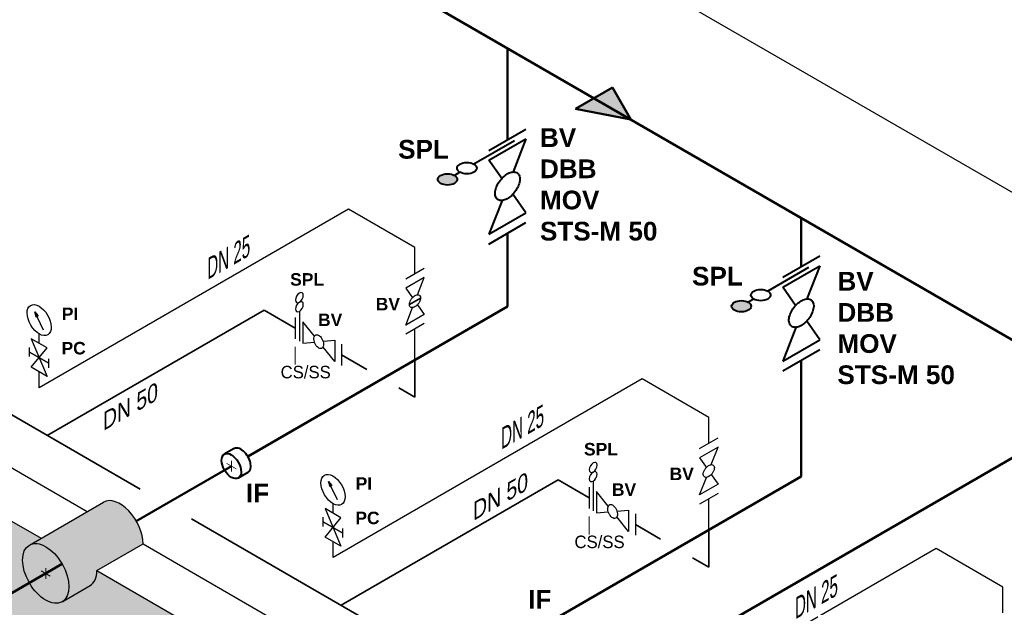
# Model space of a CAD drawing. Header units: millimetres. Extents: x 244 to 2461, y -1517 to 72.
# Tile 6 of 32: x 920 to 1105, y -928 to -818. Entities that reach past the tile are written whole.
import ezdxf

# ---------------------------------------------------------------- set-up
doc = ezdxf.new("R2010")
doc.units = ezdxf.units.MM
doc.linetypes.add('ACAD_ISO10W100', pattern=[18, 12, -3, 0, -3])
for name, color, linetype, lineweight in [('Achsen', 253, 'ACAD_ISO10W100', 15), ('Armatur-Entleerung', 7, 'Continuous', 30), ('Armaturen-Auslagerung', 7, 'Continuous', 40), ('Armaturen-Einlagerung', 7, 'Continuous', 40), ('Auslagerung', 1, 'Continuous', 50), ('Einlagerung', 5, 'Continuous', 50), ('Entleerung', 74, 'Continuous', 35), ('Stickstoffsystem', 200, 'Continuous', 25), ('Text', 7, 'Continuous', 18), ('Text groß', 7, 'Continuous', 18)]:
    doc.layers.add(name, color=color, linetype=linetype, lineweight=lineweight)
for name, color, linetype in [('DN 025-', 8, 'Continuous'), ('DN 050', 8, 'Continuous'), ('effekte', 7, 'Continuous'), ('gebäude', 8, 'Continuous'), ('rohrdurchführung', 7, 'Continuous')]:
    doc.layers.add(name, color=color, linetype=linetype)
doc.styles.add('isotext', font='arial.ttf', dxfattribs={"oblique": 30, "height": 3})

msp = doc.modelspace()

# ---------------------------------------------------------------- hatches: boundary and pattern name
at = {"layer": 'Armaturen-Einlagerung'}
h = msp.add_hatch(color=256, dxfattribs=at)
edge = h.paths.add_edge_path()
edge.add_ellipse((1000.589735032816, -847.8495755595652), major_axis=(-1.833785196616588, 5.659506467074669e-09), ratio=0.5773502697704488, start_angle=0, end_angle=360)
h = msp.add_hatch(color=256, dxfattribs=at)
edge = h.paths.add_edge_path()
edge.add_ellipse((1055.629742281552, -871.5976494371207), major_axis=(-1.833785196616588, 5.659506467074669e-09), ratio=0.5773502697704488, start_angle=0, end_angle=360)
at = {"layer": 'Auslagerung'}
h = msp.add_hatch(color=256, dxfattribs=at)
h.paths.add_polyline_path([(1034.923425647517, -836.6563416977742), (1031.459324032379, -830.6563416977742), (1027.995222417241, -832.6563416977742)])
h.paths.add_polyline_path([(1024.531120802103, -834.6563416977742), (1034.923425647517, -836.6563416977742), (1027.995222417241, -832.6563416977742)])
at = {"layer": 'DN 025-'}
h = msp.add_hatch(color=256, dxfattribs=at)
h.paths.add_polyline_path([(923.2768816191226, -872.6211264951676), (923.7017314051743, -873.5104560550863), (923.8877574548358, -873.3910409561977)])
h.paths.add_polyline_path([(923.5361078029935, -873.6167742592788), (923.7017313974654, -873.5104560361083), (923.27688160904, -872.6211264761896)])
h = msp.add_hatch(color=256, dxfattribs=at)
h.paths.add_polyline_path([(978.316037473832, -904.39905252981), (978.7408872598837, -905.2883820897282), (978.9269133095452, -905.1689669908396)])
h.paths.add_polyline_path([(978.5752636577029, -905.3947002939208), (978.7408872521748, -905.2883820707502), (978.3160374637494, -904.399052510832)])
at = {"layer": 'effekte', "true_color": 0xc9c8c0}
h = msp.add_hatch(color=9, dxfattribs=at)
edge = h.paths.add_edge_path()
edge.add_line((906.9991178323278, -808.9316157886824), (787.9918579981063, -740.2227422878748))
edge.add_line((787.9918579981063, -740.222742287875), (787.9918579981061, -869.9623724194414))
edge.add_line((787.9918579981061, -869.9623724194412), (1382.826573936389, -1213.390355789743))
edge.add_line((1382.826573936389, -1213.390355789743), (1412.018775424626, -1196.536230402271))
edge.add_line((1412.018775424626, -1196.536230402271), (1401.344040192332, -1190.373169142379))
edge.add_ellipse((1397.01391317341, -1187.873169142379), major_axis=(3.061862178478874, -5.303300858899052), ratio=0.5773502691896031, start_angle=0, end_angle=45.000000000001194, ccw=False)
edge.add_line((1400.075775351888, -1193.176470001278), (1394.239749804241, -1196.54590092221))
edge.add_ellipse((1391.768932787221, -1190.90135998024), major_axis=(3.061862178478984, -5.303300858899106), ratio=0.5773502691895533, start_angle=180.0000000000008, end_angle=360.00000000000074, ccw=False)
edge.add_ellipse((1391.768932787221, -1190.90135998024), major_axis=(3.061862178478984, -5.303300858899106), ratio=0.5773502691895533, start_angle=7.772515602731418e-13, end_angle=180.0000000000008)
edge.add_line((1388.707070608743, -1185.598059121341), (1390.890188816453, -1184.337635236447))
edge.add_line((1390.890188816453, -1184.337635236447), (1346.303971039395, -1158.595770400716))
edge.add_ellipse((1341.973844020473, -1156.095770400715), major_axis=(3.061862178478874, -5.303300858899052), ratio=0.5773502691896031, start_angle=0, end_angle=45.000000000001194, ccw=False)
edge.add_line((1345.035706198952, -1161.399071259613), (1339.199680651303, -1164.768502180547))
edge.add_ellipse((1336.728863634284, -1159.123961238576), major_axis=(3.061862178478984, -5.303300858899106), ratio=0.5773502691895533, start_angle=180.0000000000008, end_angle=360.00000000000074, ccw=False)
edge.add_ellipse((1336.728863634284, -1159.123961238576), major_axis=(3.061862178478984, -5.303300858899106), ratio=0.5773502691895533, start_angle=7.772515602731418e-13, end_angle=180.0000000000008)
edge.add_line((1333.667001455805, -1153.820660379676), (1335.850119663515, -1152.560236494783))
edge.add_line((1335.850119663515, -1152.560236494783), (1044.980056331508, -984.6263271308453))
edge.add_ellipse((1040.649929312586, -982.1263271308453), major_axis=(3.061862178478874, -5.303300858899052), ratio=0.577350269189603, start_angle=0, end_angle=45.000000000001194, ccw=False)
edge.add_line((1043.711791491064, -987.4296279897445), (1037.875765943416, -990.799058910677))
edge.add_ellipse((1035.404948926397, -985.154517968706), major_axis=(3.061862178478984, -5.303300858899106), ratio=0.5773502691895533, start_angle=180.0000000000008, end_angle=360.0000000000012, ccw=False)
edge.add_ellipse((1035.404948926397, -985.154517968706), major_axis=(3.061862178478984, -5.303300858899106), ratio=0.5773502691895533, start_angle=1.245041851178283e-12, end_angle=180.0000000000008)
edge.add_line((1032.343086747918, -979.8512171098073), (1034.526204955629, -978.5907932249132))
edge.add_line((1034.526204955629, -978.5907932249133), (989.9399871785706, -952.8489283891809))
edge.add_ellipse((985.6098601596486, -950.3489283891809), major_axis=(3.061862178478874, -5.303300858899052), ratio=0.5773502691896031, start_angle=0, end_angle=45.000000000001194, ccw=False)
edge.add_line((988.6717223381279, -955.6522292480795), (982.8356967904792, -959.0216601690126))
edge.add_ellipse((980.3648797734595, -953.3771192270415), major_axis=(3.061862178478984, -5.303300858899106), ratio=0.5773502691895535, start_angle=180.0000000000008, end_angle=360.0000000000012, ccw=False)
edge.add_ellipse((980.3648797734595, -953.3771192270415), major_axis=(3.061862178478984, -5.303300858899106), ratio=0.5773502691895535, start_angle=1.245041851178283e-12, end_angle=180.0000000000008)
edge.add_line((977.3030175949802, -948.0738183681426), (979.4861358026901, -946.8133944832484))
edge.add_line((979.4861358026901, -946.8133944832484), (934.8999180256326, -921.0715296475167))
edge.add_ellipse((930.5697910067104, -918.5715296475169), major_axis=(3.061862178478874, -5.303300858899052), ratio=0.577350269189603, start_angle=0, end_angle=45.000000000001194, ccw=False)
edge.add_line((933.6316531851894, -923.8748305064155), (927.7956276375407, -927.2442614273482))
edge.add_ellipse((925.3248106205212, -921.5997204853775), major_axis=(3.061862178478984, -5.303300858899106), ratio=0.5773502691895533, start_angle=180.0000000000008, end_angle=360.0000000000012, ccw=False)
edge.add_ellipse((925.3248106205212, -921.5997204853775), major_axis=(3.061862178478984, -5.303300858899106), ratio=0.5773502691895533, start_angle=1.245041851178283e-12, end_angle=180.0000000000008)
edge.add_line((922.2629484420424, -916.2964196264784), (924.4460666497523, -915.0359957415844))
edge.add_line((924.4460666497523, -915.0359957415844), (906.9991178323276, -904.9629951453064))
edge.add_line((906.9991178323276, -904.9629951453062), (906.9991178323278, -808.9316157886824))
at = {"layer": 'effekte'}
h = msp.add_hatch(color=253, dxfattribs=at)
h.set_gradient(color1=(156, 156, 156), rotation=29.999999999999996, tint=1, name='CURVED')
edge = h.paths.add_edge_path()
edge.add_ellipse((925.3247559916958, -921.59968894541), major_axis=(3.061862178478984, -5.303300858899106), ratio=0.5773502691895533, start_angle=1.1937117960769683e-12, end_angle=180.0000000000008, ccw=False)
edge.add_line((928.3866181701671, -926.9029898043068), (933.631598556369, -923.8747989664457))
edge.add_ellipse((930.569736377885, -918.5714981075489), major_axis=(3.061862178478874, -5.303300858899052), ratio=0.577350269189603, start_angle=0, end_angle=45.00000000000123)
edge.add_line((934.899863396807, -921.0714981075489), (943.5601174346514, -916.0714981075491))
edge.add_ellipse((939.2299904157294, -913.5714981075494), major_axis=(3.061862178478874, -5.303300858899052), ratio=0.5773502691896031, start_angle=45.00000000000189, end_angle=180)
edge.add_line((936.1681282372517, -908.2681972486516), (922.2628938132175, -916.2963880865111))
h = msp.add_hatch(color=255, dxfattribs=at)
edge = h.paths.add_edge_path()
edge.add_ellipse((925.3248106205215, -921.5997204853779), major_axis=(3.061862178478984, -5.303300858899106), ratio=0.5773502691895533, start_angle=106.1175443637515, end_angle=253.8824556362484)
edge.add_line((921.5332974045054, -921.8257607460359), (927.4163238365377, -918.4291938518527))
edge = h.paths.add_edge_path()
edge.add_ellipse((925.3248106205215, -921.5997204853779), major_axis=(3.061862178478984, -5.303300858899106), ratio=0.5773502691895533, start_angle=89.9999999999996, end_angle=106.1175443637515)
edge.add_line((927.4163238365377, -918.4291938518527), (921.5332974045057, -921.8257607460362))
edge.add_ellipse((925.3248106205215, -921.5997204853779), major_axis=(3.061862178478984, -5.303300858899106), ratio=0.5773502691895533, start_angle=253.8824556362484, end_angle=270.0000000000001)
edge.add_line((922.2629484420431, -923.3674874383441), (928.3866727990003, -919.8319535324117))
edge = h.paths.add_edge_path()
edge.add_ellipse((925.3248106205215, -921.5997204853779), major_axis=(3.061862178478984, -5.303300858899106), ratio=0.5773502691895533, start_angle=73.88245563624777, end_angle=89.9999999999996)
edge.add_line((928.3866727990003, -919.8319535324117), (922.2629484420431, -923.3674874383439))
edge.add_ellipse((925.3248106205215, -921.5997204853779), major_axis=(3.061862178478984, -5.303300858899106), ratio=0.5773502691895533, start_angle=270.0000000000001, end_angle=286.1175443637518)
edge.add_line((923.2332974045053, -924.7702471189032), (929.1163238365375, -921.3736802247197))
edge = h.paths.add_edge_path()
edge.add_ellipse((925.3248106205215, -921.5997204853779), major_axis=(3.061862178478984, -5.303300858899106), ratio=0.5773502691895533, start_angle=286.1175443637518, end_angle=433.8824556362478)
edge.add_line((929.1163238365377, -921.3736802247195), (923.2332974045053, -924.7702471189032))

# ---------------------------------------------------------------- linework, layer by layer
at = {"layer": 'Achsen'}
for p, q in [((959.2406128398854, -901.0184229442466), (960.9726636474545, -902.0184229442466)), ((960.10663824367, -900.5184229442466), (960.10663824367, -902.5184229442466)), ((924.4587852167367, -921.0997204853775), (926.1908360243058, -922.0997204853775)), ((925.3248106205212, -920.5997204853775), (925.3248106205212, -922.5997204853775))]:
    msp.add_line(p, q, dxfattribs=at)
at = {"layer": 'Armatur-Entleerung'}
for p, q in [((972.0719549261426, -873.6896306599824), (972.0719549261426, -877.6896306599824)), ((972.8313512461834, -872.5536129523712), (972.8313512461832, -878.1294904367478)), ((975.6587073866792, -877.2248345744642), (973.4634358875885, -874.4939434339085)), ((973.4634358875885, -874.4939434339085), (973.4634358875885, -878.4939434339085)), ((973.4634358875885, -878.4939434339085), (975.6582916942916, -878.2985680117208)), ((977.2682683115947, -878.1547384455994), (979.4634012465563, -877.9580466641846)), ((979.4634012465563, -881.9580466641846), (977.2684068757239, -879.2281947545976)), ((979.4634012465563, -877.9580466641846), (979.4634012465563, -881.9580466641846)), ((980.7275705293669, -878.6869526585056), (980.7275705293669, -882.6869526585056)), ((1027.111110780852, -905.4675566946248), (1027.111110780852, -909.4675566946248)), ((1027.870507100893, -904.3315389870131), (1027.870507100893, -909.9074164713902)), ((1030.697863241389, -909.0027606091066), (1028.502591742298, -906.2718694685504)), ((1028.502591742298, -906.2718694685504), (1028.502591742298, -910.2718694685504)), ((1028.502591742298, -910.2718694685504), (1030.697447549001, -910.0764940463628)), ((1032.307424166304, -909.9326644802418), (1034.502557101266, -909.7359726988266)), ((1034.502557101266, -913.735972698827), (1032.307562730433, -911.00612078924)), ((1034.502557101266, -909.7359726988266), (1034.502557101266, -913.735972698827)), ((1035.766726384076, -910.464878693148), (1035.766726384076, -914.464878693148))]:
    msp.add_line(p, q, dxfattribs=at)
for points in [[(975.922325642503, -876.9556044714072, -0.1593), (976.2388061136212, -876.935235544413, -0.1064), (976.5893733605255, -877.111558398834, -0.0713), (976.9208187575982, -877.4576223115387, -0.0576), (977.1826356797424, -877.9208421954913, -0.0576), (977.3349176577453, -878.4306889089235, -0.0713), (977.3544551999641, -878.9094972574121, -0.1064), (977.23840774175, -879.2843825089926, -0.1593), (977.0043729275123, -879.4982562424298, -0.1593), (976.6878924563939, -879.518625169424, -0.1064), (976.3373252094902, -879.342302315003, -0.0713), (976.0058798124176, -878.9962384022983, -0.0576), (975.7440628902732, -878.5330185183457, -0.0576), (975.59178091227, -878.0231718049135, -0.0713), (975.5722433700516, -877.5443634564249, -0.1064), (975.6882908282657, -877.1694782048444, -0.1593)], [(1030.961481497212, -908.7335305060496, -0.1593), (1031.277961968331, -908.7131615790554, -0.1064), (1031.628529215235, -908.8894844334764, -0.0713), (1031.959974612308, -909.2355483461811, -0.0576), (1032.221791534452, -909.6987682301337, -0.0576), (1032.374073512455, -910.2086149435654, -0.0713), (1032.393611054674, -910.6874232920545, -0.1064), (1032.277563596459, -911.062308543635, -0.1593), (1032.043528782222, -911.2761822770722, -0.1593), (1031.727048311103, -911.2965512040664, -0.1064), (1031.3764810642, -911.120228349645, -0.0713), (1031.045035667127, -910.7741644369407, -0.0576), (1030.783218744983, -910.3109445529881, -0.0576), (1030.630936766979, -909.801097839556, -0.0713), (1030.611399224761, -909.3222894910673, -0.1064), (1030.727446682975, -908.9474042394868, -0.1593)]]:
    msp.add_lwpolyline(points, format="xyb", close=True, dxfattribs=at)
at = {"layer": 'Armatur-Entleerung', "extrusion": (0, 0, -1)}
for centre in [(972.8313512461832, -869.9895531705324), (972.8313512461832, -871.6989263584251), (1027.870507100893, -901.7674792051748), (1027.870507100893, -903.476852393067)]:
    msp.add_ellipse(centre, major_axis=(-0.5233865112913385, -0.9065320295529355), ratio=0.5773502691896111, dxfattribs=at)
at = {"layer": 'Armaturen-Auslagerung'}
for p, q in [((1008.35089882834, -842.4326230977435), (1015.279102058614, -838.4326230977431)), ((1008.350905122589, -844.263983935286), (1015.279108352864, -840.2639839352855)), ((1015.279108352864, -840.2639839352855), (1012.87423639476, -846.4620442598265)), ((1010.754135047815, -847.6828533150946), (1008.350905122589, -844.263983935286)), ((1010.80375232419, -851.7982889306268), (1008.350867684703, -858.1200920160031)), ((1015.279070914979, -854.1200920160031), (1012.826452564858, -850.6309619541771)), ((1008.350867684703, -858.1200920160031), (1015.279070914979, -854.1200920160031)), ((1008.350873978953, -859.9514528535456), (1015.279077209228, -855.9514528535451)), ((1063.390906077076, -866.1806969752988), (1070.31910930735, -862.1806969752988)), ((1063.390912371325, -868.0120578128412), (1070.319115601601, -864.0120578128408)), ((1070.319115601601, -864.0120578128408), (1067.914243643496, -870.210118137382)), ((1065.794142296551, -871.43092719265), (1063.390912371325, -868.0120578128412)), ((1065.843759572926, -875.5463628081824), (1063.39087493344, -881.8681658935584)), ((1070.319078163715, -877.8681658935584), (1067.866459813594, -874.3790358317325)), ((1063.39087493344, -881.8681658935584), (1070.319078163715, -877.8681658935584)), ((1063.390881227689, -883.6995267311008), (1070.319084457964, -879.6995267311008)), ((960.6358417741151, -898.2271582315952), (958.7622577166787, -899.3088724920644)), ((963.1703817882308, -902.7352986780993), (961.3739082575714, -903.7724931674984))]:
    msp.add_line(p, q, dxfattribs=at)
for points in [[(1013.66449664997, -846.6708632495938, -0.1593), (1014.056548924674, -847.2591095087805, -0.1064), (1014.10688961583, -848.1323799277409, -0.0713), (1013.808242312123, -849.157920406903, -0.0576), (1013.205827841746, -850.1796223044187, -0.0576), (1012.391321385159, -851.0418405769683, -0.0713), (1011.488783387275, -851.6132093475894, -0.1064), (1010.635747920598, -851.8070118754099, -0.1593), (1009.962034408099, -851.5935919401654, -0.1593), (1009.569982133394, -851.0053456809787, -0.1064), (1009.519641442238, -850.1320752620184, -0.0713), (1009.818288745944, -849.1065347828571, -0.0576), (1010.420703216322, -848.0848328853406, -0.0576), (1011.235209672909, -847.222614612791, -0.0713), (1012.137747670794, -846.6512458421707, -0.1064), (1012.990783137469, -846.4574433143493, -0.1593)], [(1068.704503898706, -870.4189371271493, -0.1593), (1069.09655617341, -871.007183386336, -0.1064), (1069.146896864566, -871.8804538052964, -0.0713), (1068.84824956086, -872.9059942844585, -0.0576), (1068.245835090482, -873.9276961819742, -0.0576), (1067.431328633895, -874.7899144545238, -0.0713), (1066.528790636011, -875.3612832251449, -0.1064), (1065.675755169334, -875.5550857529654, -0.1593), (1065.002041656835, -875.3416658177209, -0.1593), (1064.60998938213, -874.7534195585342, -0.1064), (1064.559648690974, -873.8801491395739, -0.0713), (1064.85829599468, -872.8546086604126, -0.0576), (1065.460710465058, -871.8329067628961, -0.0576), (1066.275216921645, -870.9706884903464, -0.0713), (1067.17775491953, -870.3993197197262, -0.1064), (1068.030790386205, -870.2055171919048, -0.1593)]]:
    msp.add_lwpolyline(points, format="xyb", close=True, dxfattribs=at)
msp.add_ellipse((961.9031121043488, -900.4812282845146), major_axis=(1.31275905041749, -2.229115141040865), ratio=0.5736040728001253, start_param=6.24822871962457, end_param=9.449833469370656, dxfattribs=at)
msp.add_ellipse((960.10663824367, -901.5184229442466), major_axis=(1.31275905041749, -2.229115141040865), ratio=0.5736040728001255, dxfattribs=at)
at = {"layer": 'Armaturen-Einlagerung'}
for p, q in [((1013.135649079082, -840.6061887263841), (1005.511627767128, -845.0079194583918)), ((1002.918263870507, -846.5051987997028), (1001.88641698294, -847.1009358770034)), ((1068.175656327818, -864.3542626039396), (1060.551635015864, -868.7559933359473)), ((1057.958271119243, -870.2532726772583), (1056.926424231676, -870.8490097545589))]:
    msp.add_line(p, q, dxfattribs=at)
for centre, major_axis, ratio in [((1004.214945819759, -845.7565591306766), (-1.833785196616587, 5.659505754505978e-09), 0.5773502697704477), ((1000.58973503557, -847.8495755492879), (-1.833785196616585, 5.65950646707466e-09), 0.5773502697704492), ((1059.254953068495, -869.5046330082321), (-1.833785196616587, 5.659505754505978e-09), 0.5773502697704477), ((1055.629742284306, -871.5976494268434), (-1.833785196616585, 5.65950646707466e-09), 0.5773502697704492)]:
    msp.add_ellipse(centre, major_axis=major_axis, ratio=ratio, dxfattribs=at)
at = {"layer": 'Auslagerung'}
for p, q in [((1124.745862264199, -888.515349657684), (880.0042300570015, -747.2137024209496)), ((1011.815000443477, -840.4326230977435), (1011.815037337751, -823.3147074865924)), ((1024.531120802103, -834.6563416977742), (1031.459324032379, -830.6563416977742)), ((1031.459324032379, -830.6563416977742), (1034.923425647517, -836.6563416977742)), ((1027.995222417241, -832.6563416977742), (1034.923425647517, -836.6563416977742)), ((1034.923425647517, -836.6563416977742), (1024.531120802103, -834.6563416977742)), ((1066.855007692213, -864.1806969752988), (1066.855027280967, -855.0920604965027)), ((1011.815000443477, -857.951438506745), (1011.815000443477, -871.6645861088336)), ((1011.815000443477, -871.6645861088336), (963.1882244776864, -899.7392683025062)), ((1066.854982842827, -881.6995267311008), (1066.855007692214, -903.4420205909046)), ((960.10663824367, -901.5184229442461), (942.2919072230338, -911.8037626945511)), ((1066.855007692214, -903.4420205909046), (1018.228293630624, -931.5166670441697)), ((928.386672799, -919.8319535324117), (614.4983403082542, -1101.055466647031))]:
    msp.add_line(p, q, dxfattribs=at)
at = {"layer": 'DN 025-', "color": 74}
msp.add_line((1148.087698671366, -874.4088525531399), (961.7420652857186, -766.8221509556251), dxfattribs=at)
at = {"layer": 'DN 025-'}
for p, q in [((924.9273013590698, -876.0759171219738), (923.2768816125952, -872.6211264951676)), ((925.9239052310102, -883.1264988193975), (925.9239052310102, -881.4116089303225)), ((979.9664572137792, -907.8538431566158), (978.3160374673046, -904.39905252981)), ((980.9630610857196, -914.9044248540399), (980.9630610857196, -913.1895349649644))]:
    msp.add_line(p, q, dxfattribs=at)
for points in [[(923.2768816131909, -872.6211264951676), (923.8877574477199, -873.3910409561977), (923.5361078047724, -873.6167742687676), (923.2768816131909, -872.6211264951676)], [(922.6067011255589, -883.0228984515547), (925.5917572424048, -879.4082549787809), (922.606701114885, -877.6848320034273), (925.5917572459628, -884.7463214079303), (922.606701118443, -883.0228984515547)], [(922.2745531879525, -881.0195444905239), (922.2745531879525, -879.3046545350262)], [(978.3160374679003, -904.39905252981), (978.9269133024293, -905.1689669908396), (978.5752636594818, -905.39470030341), (978.3160374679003, -904.39905252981)], [(977.6458569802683, -914.8008244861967), (980.6309130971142, -911.1861810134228), (977.6458569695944, -909.4627580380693), (980.6309131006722, -916.5242474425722), (977.6458569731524, -914.8008244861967)], [(977.3137090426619, -912.7974705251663), (977.3137090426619, -911.0825805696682)]]:
    msp.add_lwpolyline(points, dxfattribs=at)
for points in [[(922.2745531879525, -880.1620994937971), (925.9239052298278, -882.2690538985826)], [(977.3137090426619, -911.940025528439), (980.9630610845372, -914.0469799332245)]]:
    msp.add_lwpolyline(points, close=True, dxfattribs=at)
for centre in [(924.0992293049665, -874.1819895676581), (979.1383851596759, -905.9599156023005)]:
    msp.add_ellipse(centre, major_axis=(1.619276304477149, -2.749593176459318), ratio=0.5736040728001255, dxfattribs=at)
at = {"layer": 'DN 050'}
for p, q in [((992.7568051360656, -866.4564015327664), (996.2209067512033, -864.4564015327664)), ((996.2209067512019, -866.1884531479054), (992.7568051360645, -868.1884531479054)), ((994.953521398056, -869.4550596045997), (996.2209067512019, -866.1884531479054)), ((992.7568051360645, -868.1884531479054), (994.0234331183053, -869.9915663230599)), ((992.7567864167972, -875.116627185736), (994.0234103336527, -871.8507803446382)), ((994.9529814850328, -871.313932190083), (996.2208880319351, -873.116627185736)), ((996.2208880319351, -873.116627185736), (992.7567864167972, -875.116627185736)), ((996.2208880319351, -874.8486788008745), (992.7567864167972, -876.8486788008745)), ((1047.795960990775, -898.2343275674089), (1051.260062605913, -896.2343275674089)), ((1051.260062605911, -897.9663791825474), (1047.795960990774, -899.9663791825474)), ((1049.992677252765, -901.2329856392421), (1051.260062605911, -897.9663791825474)), ((1047.795960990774, -899.9663791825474), (1049.062588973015, -901.7694923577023)), ((1047.795942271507, -906.8945532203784), (1049.062566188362, -903.6287063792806)), ((1049.992137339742, -903.0918582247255), (1051.260043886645, -904.8945532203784)), ((1051.260043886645, -904.8945532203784), (1047.795942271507, -906.8945532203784)), ((1051.260043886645, -906.6266048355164), (1047.795942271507, -908.6266048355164))]:
    msp.add_line(p, q, dxfattribs=at)
for points in [[(995.3184906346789, -869.5487446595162, -0.1593), (995.4943708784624, -869.8126403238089, -0.1064), (995.5169544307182, -870.2044018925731, -0.0713), (995.3829769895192, -870.664473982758, -0.0576), (995.1127252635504, -871.1228240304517, -0.0576), (994.7473260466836, -871.5096274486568, -0.0713), (994.3424346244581, -871.7659516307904, -0.1064), (993.9597507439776, -871.8528942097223, -0.1593), (993.6575132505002, -871.7571509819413, -0.1593), (993.4816330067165, -871.4932553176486, -0.1064), (993.4590494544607, -871.1014937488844, -0.0713), (993.5930268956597, -870.6414216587, -0.0576), (993.8632786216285, -870.1830716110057, -0.0576), (994.2286778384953, -869.7962681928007, -0.0713), (994.6335692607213, -869.5399440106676, -0.1064), (995.0162531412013, -869.4530014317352, -0.1593)], [(1050.357646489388, -901.3266706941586, -0.1593), (1050.533526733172, -901.5905663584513, -0.1064), (1050.556110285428, -901.9823279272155, -0.0713), (1050.422132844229, -902.4424000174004, -0.0576), (1050.15188111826, -902.9007500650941, -0.0576), (1049.786481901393, -903.2875534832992, -0.0713), (1049.381590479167, -903.5438776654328, -0.1064), (1048.998906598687, -903.6308202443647, -0.1593), (1048.69666910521, -903.5350770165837, -0.1593), (1048.520788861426, -903.271181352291, -0.1064), (1048.49820530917, -902.8794197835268, -0.0713), (1048.632182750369, -902.4193476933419, -0.0576), (1048.902434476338, -901.9609976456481, -0.0576), (1049.267833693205, -901.5741942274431, -0.0713), (1049.672725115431, -901.3178700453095, -0.1064), (1050.055408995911, -901.2309274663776, -0.1593)]]:
    msp.add_lwpolyline(points, format="xyb", close=True, dxfattribs=at)
at = {"layer": 'Einlagerung'}
msp.add_line((1107.911376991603, -899.1018485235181), (1053.446423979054, -930.5472038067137), dxfattribs=at)
at = {"layer": 'Entleerung'}
msp.add_line((993.4494995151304, -871.2985759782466), (995.5280498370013, -870.0609832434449), dxfattribs=at)
at = {"layer": 'Entleerung', "color": 74}
for p, q in [((925.619513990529, -895.7886191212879), (966.2519690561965, -872.3294602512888)), ((966.2519690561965, -872.3294602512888), (972.0719549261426, -875.6896306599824)), ((980.7275705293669, -880.6869526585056), (985.4576868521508, -883.4178865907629)), ((994.4888559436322, -881.6678402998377), (994.4888559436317, -888.6320344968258)), ((991.4576868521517, -886.8819882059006), (994.4888559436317, -888.6320344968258)), ((915.6593718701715, -890.0382109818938), (942.9928115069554, -905.8189530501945)), ((980.6599784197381, -927.5657896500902), (1021.291124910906, -904.1073862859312)), ((1021.291124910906, -904.1073862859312), (1027.111110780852, -907.4675566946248)), ((952.6579003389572, -911.3990145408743), (998.0332759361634, -937.5961235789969)), ((1035.766726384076, -912.464878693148), (1040.49684270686, -915.1958126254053)), ((1049.528011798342, -913.4457663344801), (1049.528011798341, -920.4099605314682)), ((1046.496842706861, -918.659914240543), (1049.528011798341, -920.4099605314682))]:
    msp.add_line(p, q, dxfattribs=at)
at = {"layer": 'gebäude'}
for p, q in [((915.6593718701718, -899.9629951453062), (933.1063206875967, -910.0359957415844)), ((906.9991178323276, -904.9629951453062), (924.4460666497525, -915.0359957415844)), ((943.5601720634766, -916.0715296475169), (988.1463898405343, -941.8133944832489)), ((934.8999180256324, -921.0715296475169), (979.4861358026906, -946.8133944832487))]:
    msp.add_line(p, q, dxfattribs=at)
at = {"layer": 'rohrdurchführung'}
for p, q in [((922.2629484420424, -916.2964196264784), (936.168182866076, -908.2682287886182)), ((934.8999180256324, -921.0715296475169), (943.5601720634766, -916.0715296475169)), ((928.386672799, -926.9030213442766), (933.6316531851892, -923.874830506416))]:
    msp.add_line(p, q, dxfattribs=at)
for centre, start_param, end_param in [((939.2300450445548, -913.5715296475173), 0.7853981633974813, 3.141592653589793), ((930.5697910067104, -918.5715296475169), 0, 0.7853981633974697)]:
    msp.add_ellipse(centre, major_axis=(3.061862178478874, -5.303300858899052), ratio=0.577350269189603, start_param=start_param, end_param=end_param, dxfattribs=at)
msp.add_ellipse((925.3248106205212, -921.5997204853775), major_axis=(3.061862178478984, -5.303300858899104), ratio=0.5773502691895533, dxfattribs=at)
at = {"layer": 'Stickstoffsystem'}
for p, q in [((982.0225567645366, -853.4151434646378), (924.0988137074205, -886.857432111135)), ((994.4888559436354, -860.6125646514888), (982.0225567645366, -853.4151434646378)), ((994.4888559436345, -865.4564015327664), (994.4888559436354, -860.6125646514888)), ((994.4888559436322, -881.6678402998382), (994.4888372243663, -875.8486788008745)), ((924.0992291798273, -878.5465435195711), (924.0992291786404, -876.765842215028)), ((924.0988137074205, -886.857432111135), (924.0992291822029, -883.8846099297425)), ((1037.061712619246, -885.1930694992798), (979.1379695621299, -918.635358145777)), ((1049.528011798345, -892.3904906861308), (1037.061712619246, -885.1930694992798)), ((1049.528011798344, -897.2343275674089), (1049.528011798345, -892.3904906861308)), ((979.1383850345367, -910.324469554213), (979.1383850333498, -908.5437682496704)), ((1049.528011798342, -913.4457663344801), (1049.527993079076, -907.6266048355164)), ((979.1379695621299, -918.635358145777), (979.1383850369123, -915.6625359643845)), ((1092.102695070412, -916.9699409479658), (1064.016304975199, -933.1856258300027)), ((1104.568994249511, -924.1673621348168), (1092.102695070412, -916.9699409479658)), ((1104.568294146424, -929.0116032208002), (1104.568294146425, -924.1677663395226))]:
    msp.add_line(p, q, dxfattribs=at)
at = {"layer": 'Text'}
for p, q in [((972.0719549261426, -879.1833037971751), (972.0719549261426, -882.5184613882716)), ((1027.111110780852, -910.9612298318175), (1027.111110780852, -914.296387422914))]:
    msp.add_line(p, q, dxfattribs=at)

# ---------------------------------------------------------------- texts
at = {"layer": 'Stickstoffsystem', "char_height": 3.5, "attachment_point": 9, "rotation": 29.99999999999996}
for insert in [(963.653218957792, -862.1014645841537), (1018.692374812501, -893.8793906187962), (1073.733357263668, -925.6562620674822)]:
    msp.add_mtext('\\W0.7;\\Q30;DN 25 ', dxfattribs=dict(at, insert=insert))
at = {"layer": 'Text'}
for s, insert, char_height, width, attachment_point in [('{\\fArial|b1|i0|c0|p34;BV\\PDBB\\PMOV\\PSTS-M 50}', (1017.899667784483, -838.2894370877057), 3.5, 26.1487046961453, 1), ('{\\fArial|b1|i0|c0|p34;SPL}', (991.3406365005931, -840.4671999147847), 3.5, 5.46291058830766, 1), ('{\\fArial|b1|i0|c0|p34;SPL}', (1046.380643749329, -864.2152737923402), 3.5, 5.46291058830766, 1), ('{\\fArial|b1|i0|c0|p34;SPL}', (971.1070514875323, -865.4041634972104), 2.34180516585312, 5.46291058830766, 1), ('{\\fArial|b1|i0|c0|p34;BV\\PDBB\\PMOV\\PSTS-M 50}', (1073.618039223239, -865.1634003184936), 3.5, 24.5773770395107, 1), ('{\\fArial|b1|i0|c0|p34;BV}', (987.1396129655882, -870.0222068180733), 2.34180516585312, 5.46291058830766, 1), ('{\\fArial|b1|i0|c0|p34;PI}', (928.3407079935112, -871.8341874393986), 2.34180516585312, 5.46291058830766, 1), ('{\\fArial|b1|i0|c0|p34;BV}', (976.3321231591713, -872.9700815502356), 2.34180516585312, 5.46291058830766, 1), ('{\\fArial|b1|i0|c0|p34;PC}', (928.280086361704, -878.2718231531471), 2.34180516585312, 5.46291058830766, 1), ('CS/SS  ', (978.7216056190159, -882.7484655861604), 2.34180516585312, 11.73754248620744, 3), ('{\\fArial|b1|i0|c0|p34;SPL}', (1026.146207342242, -897.1820895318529), 2.34180516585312, 5.46291058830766, 1), ('{\\fArial|b1|i0|c0|p34;BV}', (1042.178768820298, -901.8001328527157), 2.34180516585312, 5.46291058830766, 1), ('{\\fArial|b1|i0|c0|p34;PI}', (983.3798638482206, -903.6121134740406), 2.34180516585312, 5.46291058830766, 1), ('{\\fArial|b1|i0|c0|p34;IF}', (962.8212219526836, -904.8082900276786), 3.5, 5.46291058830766, 1), ('{\\fArial|b1|i0|c0|p34;BV}', (1031.371279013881, -904.7480075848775), 2.34180516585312, 5.46291058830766, 1), ('{\\fArial|b1|i0|c0|p34;PC}', (983.3192422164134, -910.0497491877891), 2.34180516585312, 5.46291058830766, 1), ('CS/SS  ', (1033.760761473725, -914.5263916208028), 2.34180516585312, 11.73754248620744, 3), ('{\\fArial|b1|i0|c0|p34;IF}', (1015.699116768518, -924.6832934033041), 3.5, 5.46291058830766, 1)]:
    msp.add_mtext(s, dxfattribs=dict(at, insert=insert, char_height=char_height, width=width, attachment_point=attachment_point))
at = {"layer": 'Text groß', "style": 'isotext', "oblique": 30}
for rotation, p in [(29.99999999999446, (936.0616275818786, -894.9949750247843)), (29.99999999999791, (1005.375867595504, -911.8231938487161))]:
    msp.add_text('DN 50', height=3, rotation=rotation, dxfattribs=at).set_placement(p)

doc.saveas('drawing.dxf')
